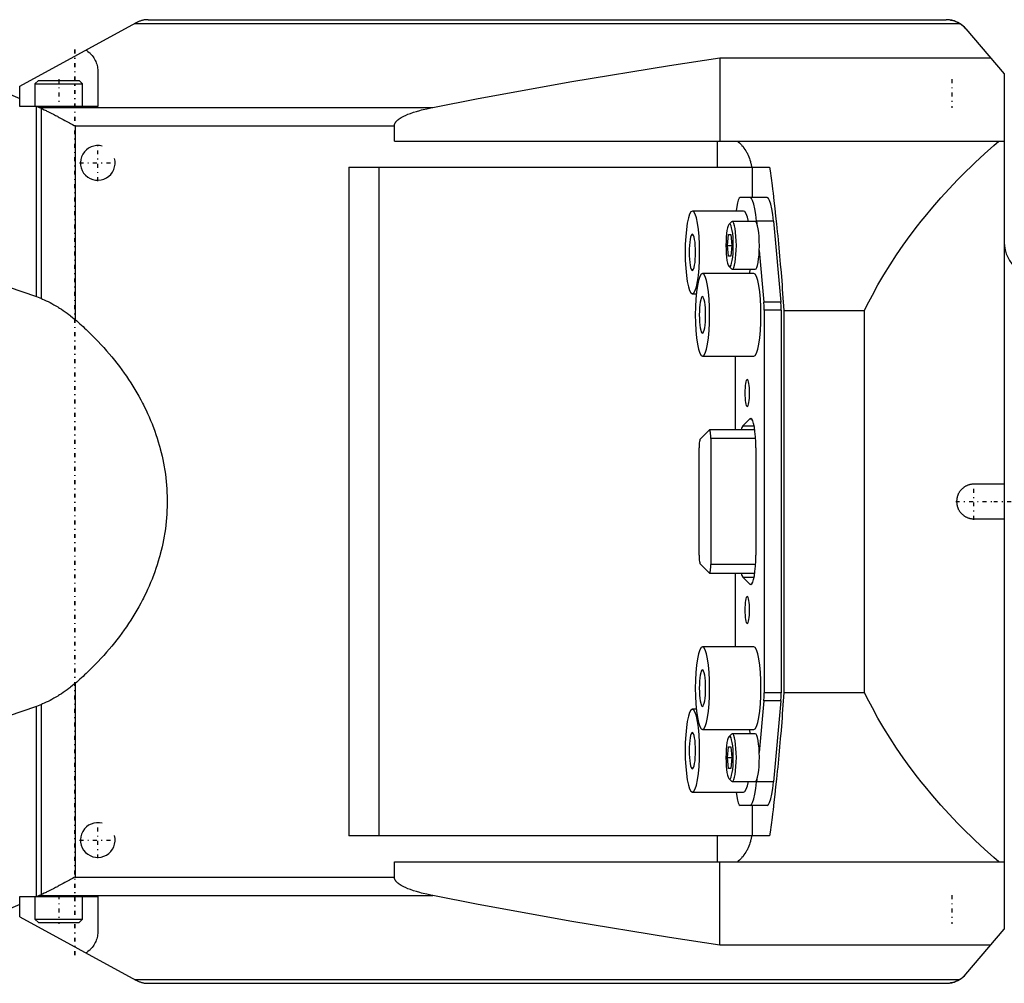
# Model space of a CAD drawing. Extents: x -545 to 345, y -109 to 109.
# Tile 2 of 6: x -278 to -164, y -56 to 56. Entities that reach past the tile are written whole.
import ezdxf

# ---------------------------------------------------------------- set-up
doc = ezdxf.new("R2010")
doc.units = 0
doc.linetypes.add('CENTER', pattern=[1.5, 0.45, -0.5, 0.05, -0.5])
for name, color, linetype in [('AM_0', 7, 'CONTINUOUS'), ('AM_10', 7, 'CONTINUOUS'), ('AM_7', 7, 'CENTER')]:
    doc.layers.add(name, color=color, linetype=linetype)

msp = doc.modelspace()

# ---------------------------------------------------------------- linework, layer by layer
at = {"layer": 'AM_0', "color": 7, "linetype": 'CONTINUOUS'}
for p, q in [((-278, 47.83), (-264.62, 55.13)), ((-264.71, 55.08), (-169.69, 55.08)), ((-263.18, 55.5), (-171.22, 55.5)), ((-168.94, 54.45), (-164.5, 49.25)), ((-197.31, 51.12), (-197.31, 41.5)), ((-197.31, 51.12), (-166.1, 51.12)), ((-269, 49.56), (-269, 45.5)), ((-164.5, 49.25), (-164.5, -49.25)), ((-278, 45.5), (-278, 47.83)), ((-275.85, 48.5), (-276.25, 48.1)), ((-276.25, 48.1), (-276.25, 45.5)), ((-276.25, 48.1), (-270.75, 48.1)), ((-275.85, 48.5), (-271.15, 48.5)), ((-270.75, 48.1), (-271.15, 48.5)), ((-270.75, 45.5), (-270.75, 48.1)), ((-279.33, 47), (-278, 46.42)), ((-269, 45.5), (-278, 45.5)), ((-276.07, 23.6), (-276.07, 45.5)), ((-276, 45.5), (-275.75, 45.39)), ((-275.75, 45.39), (-230.38, 45.39)), ((-275.49, 23.37), (-275.49, 45.28)), ((-271.62, 43.27), (-271.62, 20.96)), ((-271.62, 43.27), (-234.81, 43.27)), ((-234.81, 41.5), (-234.81, 43.27)), ((-234.81, 41.5), (-164.5, 41.5)), ((-197.56, 38.5), (-197.56, 41.5)), ((-240.04, 38.5), (-191.55, 38.5)), ((-240.04, 38.5), (-240.04, -38.5)), ((-236.57, -38.5), (-236.57, 38.5)), ((-193.51, 35), (-193.51, 38.5)), ((-191.86, 35), (-194.95, 35)), ((-194.55, 33.46), (-200.46, 33.46)), ((-195.96, 32.21), (-196.24, 31.91)), ((-193.21, 32.25), (-195.87, 32.25)), ((-191.09, 32.3), (-193.05, 32.3)), ((-193.05, 32.3), (-193.02, 32.03)), ((-191.09, 32.3), (-190.25, 22.96)), ((-196.42, 29.5), (-196.29, 30.74)), ((-196.29, 30.74), (-196.04, 30.74)), ((-196.04, 30.74), (-195.92, 29.5)), ((-196.29, 28.26), (-196.42, 29.5)), ((-196.42, 29.5), (-195.92, 29.5)), ((-195.92, 29.5), (-196.04, 28.26)), ((-192.75, 28.92), (-192.21, 22.96)), ((-196.04, 28.26), (-196.29, 28.26)), ((-193.39, 26.26), (-199.29, 26.26)), ((-196.24, 27.09), (-195.96, 26.79)), ((-195.87, 26.75), (-193.21, 26.75)), ((-193.84, 26.26), (-193.79, 26.75)), ((-279.33, 24.73), (-276.07, 23.6)), ((-200.46, 23.93), (-200.01, 23.93)), ((-276.07, 23.6), (-275.49, 23.37)), ((-190.25, 22.96), (-192.21, 22.96)), ((-190.21, 22.04), (-192.17, 22.04)), ((-192.17, 22.04), (-192.17, -22.04)), ((-190.21, 22.04), (-190.21, -22.04)), ((-189.91, 22), (-189.91, -22)), ((-189.91, 22), (-180.63, 22)), ((-180.63, -22), (-180.63, 22)), ((-199.29, 16.73), (-193.39, 16.73)), ((-195.47, 8.24), (-195.47, 16.73)), ((-194.63, 8.72), (-193.84, 9.53)), ((-193.84, 9.53), (-193.63, 9.53)), ((-199.55, 7.18), (-198.52, 8.22)), ((-193.26, 8.24), (-198.49, 8.24)), ((-194.63, 8.72), (-193.34, 8.72)), ((-198.32, 7.24), (-198.32, -7.24)), ((-193.17, 7.24), (-198.32, 7.24)), ((-199.69, -6.2), (-199.69, 6.2)), ((-193.14, 6.18), (-193.14, -6.18)), ((-164.5, 2), (-168, 2)), ((-168, -2), (-164.5, -2)), ((-198.52, -8.22), (-199.55, -7.18)), ((-193.17, -7.24), (-198.32, -7.24)), ((-198.49, -8.24), (-193.26, -8.24)), ((-195.47, -16.74), (-195.47, -8.24)), ((-194.63, -8.72), (-193.34, -8.72)), ((-193.84, -9.53), (-194.63, -8.72)), ((-193.84, -9.53), (-193.63, -9.53)), ((-193.39, -16.74), (-199.29, -16.74)), ((-271.62, -20.96), (-271.62, -43.27)), ((-190.21, -22.04), (-192.17, -22.04)), ((-189.91, -22), (-180.63, -22)), ((-276.07, -23.6), (-279.33, -24.73)), ((-275.49, -23.37), (-276.07, -23.6)), ((-276.07, -45.5), (-276.07, -23.6)), ((-275.49, -45.28), (-275.49, -23.37)), ((-192.21, -22.96), (-192.75, -28.92)), ((-190.25, -22.96), (-192.21, -22.96)), ((-190.25, -22.96), (-191.09, -32.3)), ((-200.01, -23.93), (-200.46, -23.93)), ((-199.29, -26.27), (-193.39, -26.27)), ((-195.96, -26.79), (-196.24, -27.09)), ((-193.21, -26.75), (-195.87, -26.75)), ((-193.79, -26.75), (-193.84, -26.27)), ((-196.42, -29.5), (-196.29, -28.26)), ((-196.29, -28.26), (-196.04, -28.26)), ((-196.04, -28.26), (-195.92, -29.5)), ((-196.29, -30.74), (-196.42, -29.5)), ((-196.42, -29.5), (-195.92, -29.5)), ((-195.92, -29.5), (-196.04, -30.74)), ((-196.04, -30.74), (-196.29, -30.74)), ((-196.24, -31.91), (-195.96, -32.21)), ((-195.87, -32.25), (-193.21, -32.25)), ((-193.02, -32.03), (-193.05, -32.3)), ((-191.09, -32.3), (-193.05, -32.3)), ((-200.46, -33.47), (-194.55, -33.47)), ((-191.86, -35), (-194.95, -35)), ((-193.51, -38.5), (-193.51, -35)), ((-191.55, -38.5), (-240.04, -38.5)), ((-197.56, -41.5), (-197.56, -38.5)), ((-234.81, -43.27), (-234.81, -41.5)), ((-234.81, -41.5), (-164.5, -41.5)), ((-197.31, -51.12), (-197.31, -41.5)), ((-271.62, -43.27), (-234.81, -43.27)), ((-275.75, -45.39), (-276, -45.5)), ((-275.75, -45.39), (-230.38, -45.39)), ((-278, -46.42), (-279.33, -47)), ((-278, -45.5), (-269, -45.5)), ((-278, -47.83), (-278, -45.5)), ((-276.25, -45.5), (-276.25, -48.1)), ((-270.75, -48.1), (-270.75, -45.5)), ((-269, -45.5), (-269, -49.56)), ((-278, -47.83), (-264.62, -55.13)), ((-276.25, -48.1), (-275.85, -48.5)), ((-276.25, -48.1), (-270.75, -48.1)), ((-275.85, -48.5), (-271.15, -48.5)), ((-271.15, -48.5), (-270.75, -48.1)), ((-168.94, -54.45), (-164.5, -49.25)), ((-166.1, -51.12), (-197.31, -51.12)), ((-264.71, -55.08), (-169.69, -55.08)), ((-263.18, -55.5), (-171.22, -55.5))]:
    msp.add_line(p, q, dxfattribs=at)
for points in [[(-194.95, 35), (-195.06, 34.93), (-195.16, 34.73), (-195.26, 34.41), (-195.34, 33.98), (-195.4, 33.47)], [(-193.05, 32.3), (-193.13, 33.07), (-193.24, 33.73), (-193.37, 34.27), (-193.51, 34.67), (-193.66, 34.92), (-193.82, 35)], [(-191.09, 32.3), (-191.17, 33.07), (-191.28, 33.73), (-191.41, 34.27), (-191.55, 34.67), (-191.7, 34.92), (-191.86, 35)], [(-194, 32.25), (-194.12, 32.77), (-194.25, 33.15), (-194.4, 33.39), (-194.55, 33.46)], [(-195.96, 26.79), (-195.86, 26.75), (-195.77, 26.81), (-195.68, 26.97), (-195.6, 27.23), (-195.53, 27.57), (-195.47, 27.99), (-195.43, 28.46), (-195.4, 28.97), (-195.39, 29.5), (-195.4, 30.03), (-195.43, 30.54), (-195.47, 31.01), (-195.53, 31.43), (-195.6, 31.77), (-195.68, 32.03), (-195.77, 32.19), (-195.86, 32.25), (-195.96, 32.21)], [(-193.02, 32.03), (-193.12, 32.19), (-193.21, 32.25)], [(-192.75, 28.92), (-192.73, 29.46), (-192.74, 30), (-192.77, 30.52), (-192.81, 31), (-192.87, 31.42), (-192.94, 31.77), (-193.02, 32.03)], [(-193.21, 26.75), (-193.12, 26.8), (-193.03, 26.95), (-192.95, 27.2), (-192.88, 27.54), (-192.82, 27.95), (-192.77, 28.41), (-192.75, 28.92)], [(-193.39, 16.73), (-193.22, 16.83), (-193.07, 17.1), (-192.93, 17.54), (-192.8, 18.13), (-192.7, 18.85), (-192.62, 19.68), (-192.57, 20.57), (-192.56, 21.5), (-192.57, 22.43), (-192.62, 23.32), (-192.7, 24.15), (-192.8, 24.87), (-192.93, 25.46), (-193.07, 25.9), (-193.22, 26.17), (-193.39, 26.26)], [(-192.17, 22.04), (-192.18, 22.52), (-192.21, 22.96)], [(-190.21, 22.04), (-190.22, 22.52), (-190.25, 22.96)], [(-193.14, 6.18), (-193.15, 6.83), (-193.19, 7.46), (-193.24, 8.05), (-193.31, 8.56), (-193.4, 8.98), (-193.5, 9.3), (-193.61, 9.5), (-193.72, 9.58), (-193.84, 9.53)], [(-198.32, 7.24), (-198.32, 7.43), (-198.33, 7.62), (-198.35, 7.79), (-198.37, 7.94), (-198.39, 8.06), (-198.42, 8.16), (-198.46, 8.22), (-198.49, 8.24), (-198.52, 8.22)], [(-194.63, 8.72), (-194.75, 8.54), (-194.85, 8.24)], [(-199.55, 7.18), (-199.58, 7.13), (-199.61, 7.04), (-199.64, 6.91), (-199.66, 6.76), (-199.68, 6.59), (-199.69, 6.4), (-199.69, 6.2)], [(-199.69, -6.2), (-199.69, -6.4), (-199.68, -6.59), (-199.66, -6.76), (-199.64, -6.91), (-199.61, -7.04), (-199.58, -7.13), (-199.55, -7.18)], [(-193.84, -9.53), (-193.72, -9.58), (-193.61, -9.5), (-193.5, -9.3), (-193.4, -8.98), (-193.31, -8.56), (-193.24, -8.05), (-193.19, -7.46), (-193.15, -6.83), (-193.14, -6.18)], [(-198.52, -8.22), (-198.49, -8.24), (-198.46, -8.22), (-198.42, -8.16), (-198.39, -8.06), (-198.37, -7.94), (-198.35, -7.79), (-198.33, -7.62), (-198.32, -7.43), (-198.32, -7.24)], [(-194.85, -8.24), (-194.75, -8.54), (-194.63, -8.72)], [(-193.39, -26.27), (-193.22, -26.17), (-193.07, -25.9), (-192.93, -25.46), (-192.8, -24.87), (-192.7, -24.15), (-192.62, -23.32), (-192.57, -22.43), (-192.56, -21.5), (-192.57, -20.57), (-192.62, -19.68), (-192.7, -18.85), (-192.8, -18.13), (-192.93, -17.54), (-193.07, -17.1), (-193.22, -16.83), (-193.39, -16.74)], [(-192.21, -22.96), (-192.18, -22.52), (-192.17, -22.04)], [(-190.25, -22.96), (-190.22, -22.52), (-190.21, -22.04)], [(-195.96, -32.21), (-195.86, -32.25), (-195.77, -32.19), (-195.68, -32.03), (-195.6, -31.77), (-195.53, -31.43), (-195.47, -31.01), (-195.43, -30.54), (-195.4, -30.03), (-195.39, -29.5), (-195.4, -28.97), (-195.43, -28.46), (-195.47, -27.99), (-195.53, -27.57), (-195.6, -27.23), (-195.68, -26.97), (-195.77, -26.81), (-195.86, -26.75), (-195.96, -26.79)], [(-192.75, -28.92), (-192.77, -28.41), (-192.82, -27.95), (-192.88, -27.54), (-192.95, -27.2), (-193.03, -26.95), (-193.12, -26.8), (-193.21, -26.75)], [(-193.02, -32.03), (-192.94, -31.77), (-192.87, -31.42), (-192.81, -31), (-192.77, -30.52), (-192.74, -30), (-192.73, -29.46), (-192.75, -28.92)], [(-194.55, -33.47), (-194.4, -33.39), (-194.25, -33.15), (-194.12, -32.77), (-194, -32.25)], [(-193.82, -35), (-193.66, -34.92), (-193.51, -34.67), (-193.37, -34.27), (-193.24, -33.73), (-193.13, -33.07), (-193.05, -32.3)], [(-193.21, -32.25), (-193.12, -32.19), (-193.02, -32.03)], [(-191.86, -35), (-191.7, -34.92), (-191.55, -34.67), (-191.41, -34.27), (-191.28, -33.73), (-191.17, -33.07), (-191.09, -32.3)], [(-195.4, -33.47), (-195.34, -33.98), (-195.26, -34.41), (-195.16, -34.73), (-195.06, -34.93), (-194.95, -35)]]:
    msp.add_lwpolyline(points, dxfattribs=at)
for points in [[(-200.46, 23.93), (-200.3, 24.03), (-200.14, 24.3), (-200, 24.74), (-199.87, 25.33), (-199.77, 26.05), (-199.69, 26.88), (-199.65, 27.77), (-199.63, 28.7), (-199.65, 29.63), (-199.69, 30.52), (-199.77, 31.35), (-199.87, 32.07), (-200, 32.66), (-200.14, 33.1), (-200.3, 33.37), (-200.46, 33.46), (-200.62, 33.37), (-200.77, 33.1), (-200.92, 32.66), (-201.04, 32.07), (-201.15, 31.35), (-201.22, 30.52), (-201.27, 29.63), (-201.29, 28.7), (-201.27, 27.77), (-201.22, 26.88), (-201.15, 26.05), (-201.04, 25.33), (-200.92, 24.74), (-200.77, 24.3), (-200.62, 24.03)], [(-196.17, 31.95), (-196.25, 31.9), (-196.33, 31.76), (-196.4, 31.54), (-196.47, 31.23), (-196.52, 30.86), (-196.56, 30.44), (-196.58, 29.98), (-196.59, 29.5), (-196.58, 29.02), (-196.56, 28.56), (-196.52, 28.14), (-196.47, 27.77), (-196.4, 27.46), (-196.33, 27.24), (-196.25, 27.1), (-196.17, 27.05), (-196.08, 27.1), (-196, 27.24), (-195.93, 27.46), (-195.87, 27.77), (-195.81, 28.14), (-195.77, 28.56), (-195.75, 29.02), (-195.74, 29.5), (-195.75, 29.98), (-195.77, 30.44), (-195.81, 30.86), (-195.87, 31.23), (-195.93, 31.54), (-196, 31.76), (-196.08, 31.9)], [(-200.46, 30.8), (-200.53, 30.76), (-200.6, 30.64), (-200.66, 30.45), (-200.72, 30.18), (-200.76, 29.87), (-200.8, 29.5), (-200.82, 29.11), (-200.82, 28.7), (-200.82, 28.29), (-200.8, 27.9), (-200.76, 27.53), (-200.72, 27.22), (-200.66, 26.95), (-200.6, 26.76), (-200.53, 26.64), (-200.46, 26.6), (-200.39, 26.64), (-200.32, 26.76), (-200.26, 26.95), (-200.2, 27.22), (-200.15, 27.53), (-200.12, 27.9), (-200.1, 28.29), (-200.09, 28.7), (-200.1, 29.11), (-200.12, 29.5), (-200.15, 29.87), (-200.2, 30.18), (-200.26, 30.45), (-200.32, 30.64), (-200.39, 30.76)], [(-199.29, 16.73), (-199.13, 16.83), (-198.98, 17.1), (-198.83, 17.54), (-198.71, 18.13), (-198.61, 18.85), (-198.53, 19.68), (-198.48, 20.57), (-198.47, 21.5), (-198.48, 22.43), (-198.53, 23.32), (-198.61, 24.15), (-198.71, 24.87), (-198.83, 25.46), (-198.98, 25.9), (-199.13, 26.17), (-199.29, 26.26), (-199.46, 26.17), (-199.61, 25.9), (-199.75, 25.46), (-199.88, 24.87), (-199.98, 24.15), (-200.06, 23.32), (-200.11, 22.43), (-200.12, 21.5), (-200.11, 20.57), (-200.06, 19.68), (-199.98, 18.85), (-199.88, 18.13), (-199.75, 17.54), (-199.61, 17.1), (-199.46, 16.83)], [(-199.29, 23.6), (-199.37, 23.56), (-199.43, 23.44), (-199.5, 23.25), (-199.55, 22.98), (-199.6, 22.67), (-199.63, 22.3), (-199.65, 21.91), (-199.66, 21.5), (-199.65, 21.09), (-199.63, 20.7), (-199.6, 20.33), (-199.55, 20.02), (-199.5, 19.75), (-199.43, 19.56), (-199.37, 19.44), (-199.29, 19.4), (-199.22, 19.44), (-199.16, 19.56), (-199.09, 19.75), (-199.04, 20.02), (-198.99, 20.33), (-198.96, 20.7), (-198.94, 21.09), (-198.93, 21.5), (-198.94, 21.91), (-198.96, 22.3), (-198.99, 22.67), (-199.04, 22.98), (-199.09, 23.25), (-199.16, 23.44), (-199.22, 23.56)], [(-194.13, 10.95), (-194.08, 10.98), (-194.03, 11.07), (-193.98, 11.21), (-193.94, 11.4), (-193.91, 11.64), (-193.88, 11.91), (-193.87, 12.2), (-193.86, 12.5), (-193.87, 12.8), (-193.88, 13.09), (-193.91, 13.36), (-193.94, 13.6), (-193.98, 13.79), (-194.03, 13.93), (-194.08, 14.02), (-194.13, 14.05), (-194.19, 14.02), (-194.24, 13.93), (-194.28, 13.79), (-194.32, 13.6), (-194.36, 13.36), (-194.38, 13.09), (-194.4, 12.8), (-194.4, 12.5), (-194.4, 12.2), (-194.38, 11.91), (-194.36, 11.64), (-194.32, 11.4), (-194.28, 11.21), (-194.24, 11.07), (-194.19, 10.98)], [(-194.13, -14.05), (-194.08, -14.02), (-194.03, -13.93), (-193.98, -13.79), (-193.94, -13.6), (-193.91, -13.36), (-193.88, -13.09), (-193.87, -12.8), (-193.86, -12.5), (-193.87, -12.2), (-193.88, -11.91), (-193.91, -11.64), (-193.94, -11.4), (-193.98, -11.21), (-194.03, -11.07), (-194.08, -10.98), (-194.13, -10.95), (-194.19, -10.98), (-194.24, -11.07), (-194.28, -11.21), (-194.32, -11.4), (-194.36, -11.64), (-194.38, -11.91), (-194.4, -12.2), (-194.4, -12.5), (-194.4, -12.8), (-194.38, -13.09), (-194.36, -13.36), (-194.32, -13.6), (-194.28, -13.79), (-194.24, -13.93), (-194.19, -14.02)], [(-199.29, -26.27), (-199.13, -26.17), (-198.98, -25.9), (-198.83, -25.46), (-198.71, -24.87), (-198.61, -24.15), (-198.53, -23.32), (-198.48, -22.43), (-198.47, -21.5), (-198.48, -20.57), (-198.53, -19.68), (-198.61, -18.85), (-198.71, -18.13), (-198.83, -17.54), (-198.98, -17.1), (-199.13, -16.83), (-199.29, -16.74), (-199.46, -16.83), (-199.61, -17.1), (-199.75, -17.54), (-199.88, -18.13), (-199.98, -18.85), (-200.06, -19.68), (-200.11, -20.57), (-200.12, -21.5), (-200.11, -22.43), (-200.06, -23.32), (-199.98, -24.15), (-199.88, -24.87), (-199.75, -25.46), (-199.61, -25.9), (-199.46, -26.17)], [(-199.29, -19.4), (-199.37, -19.44), (-199.43, -19.56), (-199.5, -19.75), (-199.55, -20.02), (-199.6, -20.33), (-199.63, -20.7), (-199.65, -21.09), (-199.66, -21.5), (-199.65, -21.91), (-199.63, -22.3), (-199.6, -22.67), (-199.55, -22.98), (-199.5, -23.25), (-199.43, -23.44), (-199.37, -23.56), (-199.29, -23.6), (-199.22, -23.56), (-199.16, -23.44), (-199.09, -23.25), (-199.04, -22.98), (-198.99, -22.67), (-198.96, -22.3), (-198.94, -21.91), (-198.93, -21.5), (-198.94, -21.09), (-198.96, -20.7), (-198.99, -20.33), (-199.04, -20.02), (-199.09, -19.75), (-199.16, -19.56), (-199.22, -19.44)], [(-200.46, -33.47), (-200.3, -33.37), (-200.14, -33.1), (-200, -32.66), (-199.87, -32.07), (-199.77, -31.35), (-199.69, -30.52), (-199.65, -29.63), (-199.63, -28.7), (-199.65, -27.77), (-199.69, -26.88), (-199.77, -26.05), (-199.87, -25.33), (-200, -24.74), (-200.14, -24.3), (-200.3, -24.03), (-200.46, -23.93), (-200.62, -24.03), (-200.77, -24.3), (-200.92, -24.74), (-201.04, -25.33), (-201.15, -26.05), (-201.22, -26.88), (-201.27, -27.77), (-201.29, -28.7), (-201.27, -29.63), (-201.22, -30.52), (-201.15, -31.35), (-201.04, -32.07), (-200.92, -32.66), (-200.77, -33.1), (-200.62, -33.37)], [(-200.46, -26.6), (-200.53, -26.64), (-200.6, -26.76), (-200.66, -26.95), (-200.72, -27.22), (-200.76, -27.53), (-200.8, -27.9), (-200.82, -28.29), (-200.82, -28.7), (-200.82, -29.11), (-200.8, -29.5), (-200.76, -29.87), (-200.72, -30.18), (-200.66, -30.45), (-200.6, -30.64), (-200.53, -30.76), (-200.46, -30.8), (-200.39, -30.76), (-200.32, -30.64), (-200.26, -30.45), (-200.2, -30.18), (-200.15, -29.87), (-200.12, -29.5), (-200.1, -29.11), (-200.09, -28.7), (-200.1, -28.29), (-200.12, -27.9), (-200.15, -27.53), (-200.2, -27.22), (-200.26, -26.95), (-200.32, -26.76), (-200.39, -26.64)], [(-196.17, -27.05), (-196.25, -27.1), (-196.33, -27.24), (-196.4, -27.46), (-196.47, -27.77), (-196.52, -28.14), (-196.56, -28.56), (-196.58, -29.02), (-196.59, -29.5), (-196.58, -29.98), (-196.56, -30.44), (-196.52, -30.86), (-196.47, -31.23), (-196.4, -31.54), (-196.33, -31.76), (-196.25, -31.9), (-196.17, -31.95), (-196.08, -31.9), (-196, -31.76), (-195.93, -31.54), (-195.87, -31.23), (-195.81, -30.86), (-195.77, -30.44), (-195.75, -29.98), (-195.74, -29.5), (-195.75, -29.02), (-195.77, -28.56), (-195.81, -28.14), (-195.87, -27.77), (-195.93, -27.46), (-196, -27.24), (-196.08, -27.1)]]:
    msp.add_lwpolyline(points, close=True, dxfattribs=at)
for points in [[(-263.18, 55.5, 0), (-263.22, 55.5, 0), (-263.31, 55.5, 0), (-263.39, 55.49, 0), (-263.43, 55.49, 0), (-263.47, 55.49, 0), (-263.56, 55.48, 0), (-263.64, 55.47, 0), (-263.72, 55.45, 0), (-263.8, 55.44, 0), (-263.88, 55.42, 0), (-263.92, 55.41, 0), (-263.96, 55.4, 0), (-264.04, 55.37, 0), (-264.12, 55.35, 0), (-264.2, 55.32, 0), (-264.28, 55.29, 0), (-264.36, 55.26, 0), (-264.39, 55.24, 0), (-264.43, 55.23, 0), (-264.51, 55.19, 0), (-264.58, 55.15, 0), (-264.62, 55.13, 0)], [(-169.69, 55.08, 0), (-169.73, 55.1, 0), (-169.81, 55.15, 0), (-169.89, 55.19, 0), (-169.93, 55.21, 0), (-169.97, 55.23, 0), (-170.05, 55.26, 0), (-170.13, 55.3, 0), (-170.22, 55.33, 0), (-170.3, 55.36, 0), (-170.39, 55.38, 0), (-170.43, 55.39, 0), (-170.47, 55.41, 0), (-170.56, 55.43, 0), (-170.65, 55.44, 0), (-170.73, 55.46, 0), (-170.82, 55.47, 0), (-170.91, 55.48, 0), (-170.96, 55.49, 0), (-171, 55.49, 0), (-171.09, 55.5, 0), (-171.18, 55.5, 0), (-171.22, 55.5, 0)], [(-170.7, 55.45, 0), (-170.68, 55.45, 0), (-170.62, 55.44, 0), (-170.56, 55.43, 0), (-170.53, 55.42, 0)], [(-168.94, 54.45, 0), (-168.96, 54.47, 0), (-168.99, 54.51, 0), (-169.03, 54.55, 0), (-169.05, 54.56, 0), (-169.06, 54.58, 0), (-169.1, 54.62, 0), (-169.14, 54.66, 0), (-169.18, 54.69, 0), (-169.22, 54.73, 0), (-169.26, 54.77, 0), (-169.28, 54.78, 0), (-169.3, 54.8, 0), (-169.34, 54.83, 0), (-169.38, 54.87, 0), (-169.42, 54.9, 0), (-169.47, 54.94, 0), (-169.52, 54.97, 0), (-169.54, 54.99, 0), (-169.57, 55, 0), (-169.62, 55.03, 0), (-169.67, 55.07, 0), (-169.69, 55.08, 0)], [(-270.34, 52.01, 0), (-270.27, 51.96, 0), (-270.13, 51.85, 0), (-269.99, 51.73, 0), (-269.93, 51.67, 0), (-269.87, 51.61, 0), (-269.75, 51.49, 0), (-269.64, 51.36, 0), (-269.54, 51.23, 0), (-269.45, 51.09, 0), (-269.36, 50.95, 0), (-269.32, 50.88, 0), (-269.29, 50.81, 0), (-269.22, 50.67, 0), (-269.17, 50.52, 0), (-269.12, 50.37, 0), (-269.08, 50.22, 0), (-269.05, 50.07, 0), (-269.03, 50, 0), (-269.02, 49.92, 0), (-269.01, 49.78, 0), (-269, 49.63, 0), (-269, 49.56, 0)], [(-230.38, 45.39, 0), (-225.15, 46.41, 0), (-214.34, 48.37, 0), (-203.09, 50.23, 0), (-197.31, 51.12, 0)], [(-275.75, 45.39, 0), (-275.7, 45.38, 0), (-275.62, 45.34, 0), (-275.53, 45.3, 0), (-275.49, 45.28, 0)], [(-275.49, 45.28, 0), (-275.39, 45.23, 0), (-275.18, 45.13, 0), (-274.96, 45.03, 0), (-274.86, 44.98, 0), (-274.75, 44.93, 0), (-274.53, 44.82, 0), (-274.31, 44.71, 0), (-274.1, 44.6, 0), (-273.88, 44.48, 0), (-273.66, 44.37, 0), (-273.55, 44.31, 0), (-273.44, 44.25, 0), (-273.22, 44.13, 0), (-273, 44.02, 0), (-272.78, 43.9, 0), (-272.57, 43.78, 0), (-272.35, 43.67, 0), (-272.25, 43.61, 0), (-272.14, 43.55, 0), (-271.93, 43.44, 0), (-271.73, 43.32, 0), (-271.62, 43.27, 0)], [(-234.81, 43.27, 0), (-234.81, 43.28, 0), (-234.81, 43.3, 0), (-234.81, 43.32, 0), (-234.81, 43.33, 0), (-234.81, 43.34, 0), (-234.8, 43.37, 0), (-234.8, 43.39, 0), (-234.79, 43.41, 0), (-234.79, 43.43, 0), (-234.78, 43.45, 0), (-234.78, 43.46, 0), (-234.77, 43.47, 0), (-234.77, 43.5, 0), (-234.76, 43.52, 0), (-234.75, 43.54, 0), (-234.74, 43.56, 0), (-234.73, 43.58, 0), (-234.72, 43.59, 0), (-234.71, 43.61, 0), (-234.7, 43.63, 0), (-234.69, 43.65, 0), (-234.68, 43.66, 0), (-234.67, 43.67, 0), (-234.66, 43.69, 0), (-234.64, 43.71, 0), (-234.63, 43.72, 0), (-234.63, 43.74, 0), (-234.61, 43.76, 0), (-234.59, 43.78, 0), (-234.57, 43.8, 0), (-234.55, 43.82, 0), (-234.53, 43.84, 0), (-234.52, 43.85, 0), (-234.51, 43.86, 0), (-234.49, 43.89, 0), (-234.46, 43.91, 0), (-234.44, 43.93, 0), (-234.42, 43.95, 0), (-234.39, 43.97, 0), (-234.38, 43.98, 0), (-234.36, 43.99, 0), (-234.34, 44.01, 0), (-234.31, 44.04, 0), (-234.28, 44.06, 0), (-234.25, 44.08, 0), (-234.22, 44.1, 0), (-234.21, 44.11, 0), (-234.19, 44.12, 0), (-234.16, 44.14, 0), (-234.13, 44.16, 0), (-234.01, 44.23, 0), (-233.78, 44.36, 0), (-233.66, 44.42, 0), (-233.53, 44.48, 0), (-233.25, 44.6, 0), (-232.95, 44.71, 0), (-232.62, 44.83, 0), (-232.26, 44.94, 0), (-231.88, 45.05, 0), (-231.69, 45.1, 0), (-231.48, 45.15, 0), (-231.06, 45.25, 0), (-230.61, 45.35, 0), (-230.38, 45.39, 0)], [(-195.25, 41.5, 0), (-195.17, 41.44, 0), (-195.02, 41.3, 0), (-194.88, 41.17, 0), (-194.81, 41.1, 0), (-194.75, 41.02, 0), (-194.62, 40.88, 0), (-194.51, 40.72, 0), (-194.4, 40.56, 0), (-194.29, 40.4, 0), (-194.2, 40.23, 0), (-194.15, 40.15, 0), (-194.11, 40.06, 0), (-194.03, 39.89, 0), (-193.95, 39.71, 0), (-193.88, 39.53, 0), (-193.82, 39.34, 0), (-193.77, 39.16, 0), (-193.74, 39.07, 0), (-193.72, 38.97, 0), (-193.68, 38.78, 0), (-193.65, 38.59, 0), (-193.63, 38.5, 0)], [(-180.63, 22, 0), (-180.34, 22.59, 0), (-179.71, 23.78, 0), (-179.06, 24.95, 0), (-178.72, 25.53, 0), (-178.38, 26.11, 0), (-177.66, 27.26, 0), (-176.92, 28.4, 0), (-176.14, 29.53, 0), (-175.34, 30.64, 0), (-174.5, 31.74, 0), (-174.07, 32.29, 0), (-173.63, 32.83, 0), (-172.74, 33.91, 0), (-171.82, 34.97, 0), (-170.87, 36.02, 0), (-169.89, 37.05, 0), (-168.88, 38.07, 0), (-168.37, 38.57, 0), (-167.85, 39.07, 0), (-166.79, 40.05, 0), (-165.7, 41.02, 0), (-165.15, 41.5, 0)], [(-191.55, 38.5, 0), (-191.49, 38.08, 0), (-191.38, 37.24, 0), (-191.27, 36.39, 0), (-191.21, 35.96, 0), (-191.16, 35.52, 0), (-191.06, 34.65, 0), (-190.96, 33.77, 0), (-190.86, 32.88, 0), (-190.76, 31.97, 0), (-190.67, 31.06, 0), (-190.62, 30.6, 0), (-190.57, 30.14, 0), (-190.49, 29.21, 0), (-190.4, 28.28, 0), (-190.32, 27.33, 0), (-190.24, 26.38, 0), (-190.16, 25.42, 0), (-190.12, 24.93, 0), (-190.09, 24.45, 0), (-190.02, 23.47, 0), (-189.95, 22.49, 0), (-189.91, 22, 0)], [(-275.49, 23.37, 0), (-275.38, 23.32, 0), (-275.16, 23.23, 0), (-274.94, 23.13, 0), (-274.83, 23.07, 0), (-274.72, 23.02, 0), (-274.5, 22.91, 0), (-274.28, 22.79, 0), (-274.06, 22.67, 0), (-273.84, 22.55, 0), (-273.62, 22.42, 0), (-273.51, 22.35, 0), (-273.4, 22.28, 0), (-273.18, 22.14, 0), (-272.97, 21.99, 0), (-272.75, 21.85, 0), (-272.54, 21.69, 0), (-272.33, 21.54, 0), (-272.23, 21.46, 0), (-272.13, 21.38, 0), (-271.92, 21.21, 0), (-271.72, 21.05, 0), (-271.62, 20.96, 0)], [(-271.62, 20.96, 0), (-271.43, 20.8, 0), (-271.06, 20.47, 0), (-270.7, 20.14, 0), (-270.52, 19.97, 0), (-270.34, 19.8, 0), (-269.98, 19.47, 0), (-269.64, 19.12, 0), (-269.29, 18.78, 0), (-268.96, 18.43, 0), (-268.63, 18.08, 0), (-268.47, 17.91, 0), (-268.31, 17.73, 0), (-267.99, 17.37, 0), (-267.68, 17.01, 0), (-267.38, 16.65, 0), (-267.08, 16.29, 0), (-266.79, 15.92, 0), (-266.65, 15.74, 0), (-266.51, 15.55, 0), (-266.23, 15.18, 0), (-265.96, 14.8, 0), (-265.83, 14.62, 0), (-265.7, 14.43, 0), (-265.44, 14.05, 0), (-265.19, 13.67, 0), (-265.07, 13.47, 0), (-264.95, 13.28, 0), (-264.71, 12.9, 0), (-264.48, 12.51, 0), (-264.26, 12.12, 0), (-264.04, 11.72, 0), (-263.84, 11.33, 0), (-263.74, 11.13, 0), (-263.64, 10.93, 0), (-263.44, 10.54, 0), (-263.26, 10.14, 0), (-263.08, 9.74, 0), (-262.91, 9.33, 0), (-262.74, 8.93, 0), (-262.66, 8.73, 0), (-262.58, 8.52, 0), (-262.43, 8.12, 0), (-262.29, 7.71, 0), (-262.16, 7.3, 0), (-262.03, 6.89, 0), (-261.91, 6.48, 0), (-261.85, 6.27, 0), (-261.79, 6.06, 0), (-261.69, 5.65, 0), (-261.59, 5.24, 0), (-261.5, 4.82, 0), (-261.42, 4.4, 0), (-261.34, 3.99, 0), (-261.31, 3.78, 0), (-261.27, 3.57, 0), (-261.21, 3.15, 0), (-261.16, 2.73, 0), (-261.11, 2.31, 0), (-261.08, 1.89, 0), (-261.05, 1.47, 0), (-261.03, 1.26, 0), (-261.02, 1.05, 0), (-261.01, 0.63, 0), (-261, 0.21, 0), (-261, 0, 0), (-261, -0.21, 0), (-261.01, -0.63, 0), (-261.02, -1.05, 0), (-261.03, -1.26, 0), (-261.05, -1.47, 0), (-261.08, -1.89, 0), (-261.11, -2.31, 0), (-261.16, -2.73, 0), (-261.21, -3.15, 0), (-261.27, -3.57, 0), (-261.31, -3.78, 0), (-261.34, -3.99, 0), (-261.42, -4.4, 0), (-261.5, -4.82, 0), (-261.59, -5.24, 0), (-261.69, -5.65, 0), (-261.79, -6.06, 0), (-261.85, -6.27, 0), (-261.91, -6.48, 0), (-262.03, -6.89, 0), (-262.16, -7.3, 0), (-262.29, -7.71, 0), (-262.43, -8.12, 0), (-262.58, -8.52, 0), (-262.66, -8.73, 0), (-262.74, -8.93, 0), (-262.91, -9.33, 0), (-263.08, -9.74, 0), (-263.26, -10.14, 0), (-263.44, -10.54, 0), (-263.64, -10.93, 0), (-263.74, -11.13, 0), (-263.84, -11.33, 0), (-264.04, -11.72, 0), (-264.26, -12.12, 0), (-264.48, -12.51, 0), (-264.71, -12.9, 0), (-264.95, -13.28, 0), (-265.07, -13.47, 0), (-265.19, -13.67, 0), (-265.44, -14.05, 0), (-265.7, -14.43, 0), (-265.83, -14.62, 0), (-265.96, -14.8, 0), (-266.23, -15.18, 0), (-266.51, -15.55, 0), (-266.65, -15.74, 0), (-266.79, -15.92, 0), (-267.08, -16.29, 0), (-267.38, -16.65, 0), (-267.68, -17.01, 0), (-267.99, -17.37, 0), (-268.31, -17.73, 0), (-268.47, -17.91, 0), (-268.63, -18.08, 0), (-268.96, -18.43, 0), (-269.29, -18.78, 0), (-269.64, -19.12, 0), (-269.98, -19.47, 0), (-270.34, -19.8, 0), (-270.52, -19.97, 0), (-270.7, -20.14, 0), (-271.06, -20.47, 0), (-271.43, -20.8, 0), (-271.62, -20.96, 0)], [(-168, 2, 0), (-168.03, 2, 0), (-168.09, 2, 0), (-168.15, 1.99, 0), (-168.17, 1.99, 0), (-168.2, 1.99, 0), (-168.26, 1.98, 0), (-168.32, 1.97, 0), (-168.38, 1.96, 0), (-168.43, 1.95, 0), (-168.49, 1.94, 0), (-168.52, 1.93, 0), (-168.55, 1.92, 0), (-168.6, 1.91, 0), (-168.66, 1.89, 0), (-168.71, 1.87, 0), (-168.77, 1.85, 0), (-168.82, 1.82, 0), (-168.85, 1.81, 0), (-168.87, 1.8, 0), (-168.92, 1.77, 0), (-168.97, 1.75, 0), (-169, 1.73, 0), (-169.03, 1.72, 0), (-169.07, 1.69, 0), (-169.12, 1.65, 0), (-169.15, 1.64, 0), (-169.17, 1.62, 0), (-169.22, 1.59, 0), (-169.26, 1.55, 0), (-169.31, 1.51, 0), (-169.35, 1.47, 0), (-169.39, 1.43, 0), (-169.41, 1.41, 0), (-169.43, 1.39, 0), (-169.47, 1.35, 0), (-169.51, 1.31, 0), (-169.55, 1.26, 0), (-169.59, 1.22, 0), (-169.62, 1.17, 0), (-169.64, 1.15, 0), (-169.65, 1.12, 0), (-169.69, 1.07, 0), (-169.72, 1.03, 0), (-169.75, 0.97, 0), (-169.77, 0.92, 0), (-169.8, 0.87, 0), (-169.81, 0.85, 0), (-169.82, 0.82, 0), (-169.85, 0.77, 0), (-169.87, 0.71, 0), (-169.89, 0.66, 0), (-169.91, 0.6, 0), (-169.92, 0.55, 0), (-169.93, 0.52, 0), (-169.94, 0.49, 0), (-169.95, 0.43, 0), (-169.96, 0.38, 0), (-169.97, 0.32, 0), (-169.98, 0.26, 0), (-169.99, 0.2, 0), (-169.99, 0.17, 0), (-169.99, 0.15, 0), (-170, 0.09, 0), (-170, 0.03, 0), (-170, 0, 0), (-170, -0.03, 0), (-170, -0.09, 0), (-169.99, -0.15, 0), (-169.99, -0.17, 0), (-169.99, -0.2, 0), (-169.98, -0.26, 0), (-169.97, -0.32, 0), (-169.96, -0.38, 0), (-169.95, -0.43, 0), (-169.94, -0.49, 0), (-169.93, -0.52, 0), (-169.92, -0.55, 0), (-169.91, -0.6, 0), (-169.89, -0.66, 0), (-169.87, -0.71, 0), (-169.85, -0.77, 0), (-169.82, -0.82, 0), (-169.81, -0.85, 0), (-169.8, -0.87, 0), (-169.77, -0.92, 0), (-169.75, -0.97, 0), (-169.72, -1.03, 0), (-169.69, -1.07, 0), (-169.65, -1.12, 0), (-169.64, -1.15, 0), (-169.62, -1.17, 0), (-169.59, -1.22, 0), (-169.55, -1.26, 0), (-169.51, -1.31, 0), (-169.47, -1.35, 0), (-169.43, -1.39, 0), (-169.41, -1.41, 0), (-169.39, -1.43, 0), (-169.35, -1.47, 0), (-169.31, -1.51, 0), (-169.26, -1.55, 0), (-169.22, -1.59, 0), (-169.17, -1.62, 0), (-169.15, -1.64, 0), (-169.12, -1.65, 0), (-169.07, -1.69, 0), (-169.03, -1.72, 0), (-169, -1.73, 0), (-168.97, -1.75, 0), (-168.92, -1.77, 0), (-168.87, -1.8, 0), (-168.85, -1.81, 0), (-168.82, -1.82, 0), (-168.77, -1.85, 0), (-168.71, -1.87, 0), (-168.66, -1.89, 0), (-168.6, -1.91, 0), (-168.55, -1.92, 0), (-168.52, -1.93, 0), (-168.49, -1.94, 0), (-168.43, -1.95, 0), (-168.38, -1.96, 0), (-168.32, -1.97, 0), (-168.26, -1.98, 0), (-168.2, -1.99, 0), (-168.17, -1.99, 0), (-168.15, -1.99, 0), (-168.09, -2, 0), (-168.03, -2, 0), (-168, -2, 0)], [(-271.62, -20.96, 0), (-271.72, -21.05, 0), (-271.92, -21.21, 0), (-272.13, -21.38, 0), (-272.23, -21.46, 0), (-272.33, -21.54, 0), (-272.54, -21.69, 0), (-272.75, -21.85, 0), (-272.97, -21.99, 0), (-273.18, -22.14, 0), (-273.4, -22.28, 0), (-273.51, -22.35, 0), (-273.62, -22.42, 0), (-273.84, -22.55, 0), (-274.06, -22.67, 0), (-274.28, -22.79, 0), (-274.5, -22.91, 0), (-274.72, -23.02, 0), (-274.83, -23.07, 0), (-274.94, -23.13, 0), (-275.16, -23.23, 0), (-275.38, -23.32, 0), (-275.49, -23.37, 0)], [(-189.91, -22, 0), (-189.95, -22.49, 0), (-190.02, -23.47, 0), (-190.09, -24.45, 0), (-190.12, -24.93, 0), (-190.16, -25.42, 0), (-190.24, -26.38, 0), (-190.32, -27.33, 0), (-190.4, -28.28, 0), (-190.49, -29.21, 0), (-190.57, -30.14, 0), (-190.62, -30.6, 0), (-190.67, -31.06, 0), (-190.76, -31.97, 0), (-190.86, -32.88, 0), (-190.96, -33.77, 0), (-191.06, -34.65, 0), (-191.16, -35.52, 0), (-191.21, -35.96, 0), (-191.27, -36.39, 0), (-191.38, -37.24, 0), (-191.49, -38.08, 0), (-191.55, -38.5, 0)], [(-165.15, -41.5, 0), (-165.7, -41.02, 0), (-166.79, -40.05, 0), (-167.85, -39.07, 0), (-168.37, -38.57, 0), (-168.88, -38.07, 0), (-169.89, -37.05, 0), (-170.87, -36.02, 0), (-171.82, -34.97, 0), (-172.74, -33.91, 0), (-173.63, -32.83, 0), (-174.07, -32.29, 0), (-174.5, -31.74, 0), (-175.34, -30.64, 0), (-176.14, -29.53, 0), (-176.92, -28.4, 0), (-177.66, -27.26, 0), (-178.38, -26.11, 0), (-178.72, -25.53, 0), (-179.06, -24.95, 0), (-179.71, -23.78, 0), (-180.34, -22.59, 0), (-180.63, -22, 0)], [(-193.63, -38.5, 0), (-193.65, -38.59, 0), (-193.68, -38.78, 0), (-193.72, -38.97, 0), (-193.74, -39.07, 0), (-193.77, -39.16, 0), (-193.82, -39.34, 0), (-193.88, -39.53, 0), (-193.95, -39.71, 0), (-194.03, -39.89, 0), (-194.11, -40.06, 0), (-194.15, -40.15, 0), (-194.2, -40.23, 0), (-194.29, -40.4, 0), (-194.4, -40.56, 0), (-194.51, -40.72, 0), (-194.62, -40.88, 0), (-194.75, -41.02, 0), (-194.81, -41.1, 0), (-194.88, -41.17, 0), (-195.02, -41.3, 0), (-195.17, -41.44, 0), (-195.25, -41.5, 0)], [(-271.62, -43.27, 0), (-271.73, -43.32, 0), (-271.93, -43.44, 0), (-272.14, -43.55, 0), (-272.25, -43.61, 0), (-272.35, -43.67, 0), (-272.57, -43.78, 0), (-272.78, -43.9, 0), (-273, -44.02, 0), (-273.22, -44.13, 0), (-273.44, -44.25, 0), (-273.55, -44.31, 0), (-273.66, -44.37, 0), (-273.88, -44.48, 0), (-274.1, -44.6, 0), (-274.31, -44.71, 0), (-274.53, -44.82, 0), (-274.75, -44.93, 0), (-274.86, -44.98, 0), (-274.96, -45.03, 0), (-275.18, -45.13, 0), (-275.39, -45.23, 0), (-275.49, -45.28, 0)], [(-230.38, -45.39, 0), (-230.61, -45.35, 0), (-231.06, -45.25, 0), (-231.48, -45.15, 0), (-231.69, -45.1, 0), (-231.88, -45.05, 0), (-232.26, -44.94, 0), (-232.62, -44.83, 0), (-232.95, -44.71, 0), (-233.25, -44.6, 0), (-233.53, -44.48, 0), (-233.66, -44.42, 0), (-233.78, -44.36, 0), (-234.01, -44.23, 0), (-234.13, -44.16, 0), (-234.16, -44.14, 0), (-234.19, -44.12, 0), (-234.21, -44.11, 0), (-234.22, -44.1, 0), (-234.25, -44.08, 0), (-234.28, -44.06, 0), (-234.31, -44.04, 0), (-234.34, -44.01, 0), (-234.36, -43.99, 0), (-234.38, -43.98, 0), (-234.39, -43.97, 0), (-234.42, -43.95, 0), (-234.44, -43.93, 0), (-234.46, -43.91, 0), (-234.49, -43.89, 0), (-234.51, -43.86, 0), (-234.52, -43.85, 0), (-234.53, -43.84, 0), (-234.55, -43.82, 0), (-234.57, -43.8, 0), (-234.59, -43.78, 0), (-234.61, -43.76, 0), (-234.63, -43.74, 0), (-234.63, -43.72, 0), (-234.64, -43.71, 0), (-234.66, -43.69, 0), (-234.67, -43.67, 0), (-234.68, -43.66, 0), (-234.69, -43.65, 0), (-234.7, -43.63, 0), (-234.71, -43.61, 0), (-234.72, -43.59, 0), (-234.73, -43.58, 0), (-234.74, -43.56, 0), (-234.75, -43.54, 0), (-234.76, -43.52, 0), (-234.77, -43.5, 0), (-234.77, -43.47, 0), (-234.78, -43.46, 0), (-234.78, -43.45, 0), (-234.79, -43.43, 0), (-234.79, -43.41, 0), (-234.8, -43.39, 0), (-234.8, -43.37, 0), (-234.81, -43.34, 0), (-234.81, -43.33, 0), (-234.81, -43.32, 0), (-234.81, -43.3, 0), (-234.81, -43.28, 0), (-234.81, -43.27, 0)], [(-275.49, -45.28, 0), (-275.53, -45.3, 0), (-275.62, -45.34, 0), (-275.7, -45.38, 0), (-275.75, -45.39, 0)], [(-197.31, -51.12, 0), (-203.09, -50.23, 0), (-214.34, -48.37, 0), (-225.15, -46.41, 0), (-230.38, -45.39, 0)], [(-269, -49.56, 0), (-269, -49.63, 0), (-269.01, -49.78, 0), (-269.02, -49.92, 0), (-269.03, -50, 0), (-269.05, -50.07, 0), (-269.08, -50.22, 0), (-269.12, -50.37, 0), (-269.17, -50.52, 0), (-269.22, -50.67, 0), (-269.29, -50.81, 0), (-269.32, -50.88, 0), (-269.36, -50.95, 0), (-269.45, -51.09, 0), (-269.54, -51.23, 0), (-269.64, -51.36, 0), (-269.75, -51.49, 0), (-269.87, -51.61, 0), (-269.93, -51.67, 0), (-269.99, -51.73, 0), (-270.13, -51.85, 0), (-270.27, -51.96, 0), (-270.34, -52.01, 0)], [(-169.69, -55.08, 0), (-169.67, -55.07, 0), (-169.62, -55.03, 0), (-169.56, -55, 0), (-169.54, -54.98, 0), (-169.51, -54.97, 0), (-169.47, -54.93, 0), (-169.42, -54.9, 0), (-169.37, -54.86, 0), (-169.33, -54.83, 0), (-169.29, -54.79, 0), (-169.26, -54.77, 0), (-169.24, -54.76, 0), (-169.2, -54.72, 0), (-169.17, -54.68, 0), (-169.13, -54.65, 0), (-169.09, -54.61, 0), (-169.06, -54.58, 0), (-169.04, -54.56, 0), (-169.02, -54.54, 0), (-168.99, -54.51, 0), (-168.96, -54.47, 0), (-168.94, -54.45, 0)], [(-264.62, -55.13, 0), (-264.58, -55.15, 0), (-264.51, -55.19, 0), (-264.43, -55.23, 0), (-264.39, -55.24, 0), (-264.36, -55.26, 0), (-264.28, -55.29, 0), (-264.2, -55.32, 0), (-264.12, -55.35, 0), (-264.04, -55.37, 0), (-263.96, -55.4, 0), (-263.92, -55.41, 0), (-263.88, -55.42, 0), (-263.8, -55.44, 0), (-263.72, -55.45, 0), (-263.64, -55.47, 0), (-263.56, -55.48, 0), (-263.47, -55.49, 0), (-263.43, -55.49, 0), (-263.39, -55.49, 0), (-263.31, -55.5, 0), (-263.22, -55.5, 0), (-263.18, -55.5, 0)], [(-171.22, -55.5, 0), (-171.18, -55.5, 0), (-171.09, -55.5, 0), (-171, -55.49, 0), (-170.96, -55.49, 0), (-170.91, -55.48, 0), (-170.82, -55.47, 0), (-170.73, -55.46, 0), (-170.65, -55.44, 0), (-170.56, -55.43, 0), (-170.47, -55.41, 0), (-170.43, -55.39, 0), (-170.39, -55.38, 0), (-170.3, -55.36, 0), (-170.22, -55.33, 0), (-170.13, -55.3, 0), (-170.05, -55.26, 0), (-169.97, -55.23, 0), (-169.93, -55.21, 0), (-169.89, -55.19, 0), (-169.81, -55.15, 0), (-169.73, -55.1, 0), (-169.69, -55.08, 0)], [(-170.53, -55.42, 0), (-170.56, -55.43, 0), (-170.62, -55.44, 0), (-170.68, -55.45, 0), (-170.7, -55.45, 0)]]:
    msp.add_polyline3d(points, dxfattribs=at)
for centre, radius, start, end in [((-171.22, 52.5), 3, 40.5304, 76.6626), ((-160.5, 29.87), 4, 180.0358, 231.3178), ((-171.22, -52.5), 3, 283.3374, 319.4696)]:
    msp.add_arc(centre, radius, start, end, dxfattribs=at)
at = {"layer": 'AM_10', "color": 7, "linetype": 'CONTINUOUS'}
for centre in [(-269, 39), (-269, -39)]:
    msp.add_arc(centre, 2, 75, 15, dxfattribs=at)
at = {"layer": 'AM_7', "color": 4, "linetype": 'CENTER'}
for p, q in [((-271.63, -52.25), (-271.63, 52.25)), ((-271.62, -52.25), (-271.62, 52.25)), ((-273.5, 48.65), (-273.5, 45.35)), ((-170.53, 48.65), (-170.53, 45.35)), ((-269, 36.9), (-269, 41.1)), ((-271.1, 39), (-266.9, 39)), ((-168, -2.1), (-168, 2.1)), ((-170.1, 0), (-165.9, 0)), ((-165.72, 0), (-160.78, 0)), ((-269, -41.1), (-269, -36.9)), ((-271.1, -39), (-266.9, -39)), ((-273.5, -45.35), (-273.5, -48.65)), ((-170.53, -45.35), (-170.53, -48.65))]:
    msp.add_line(p, q, dxfattribs=at)

doc.saveas('drawing.dxf')
